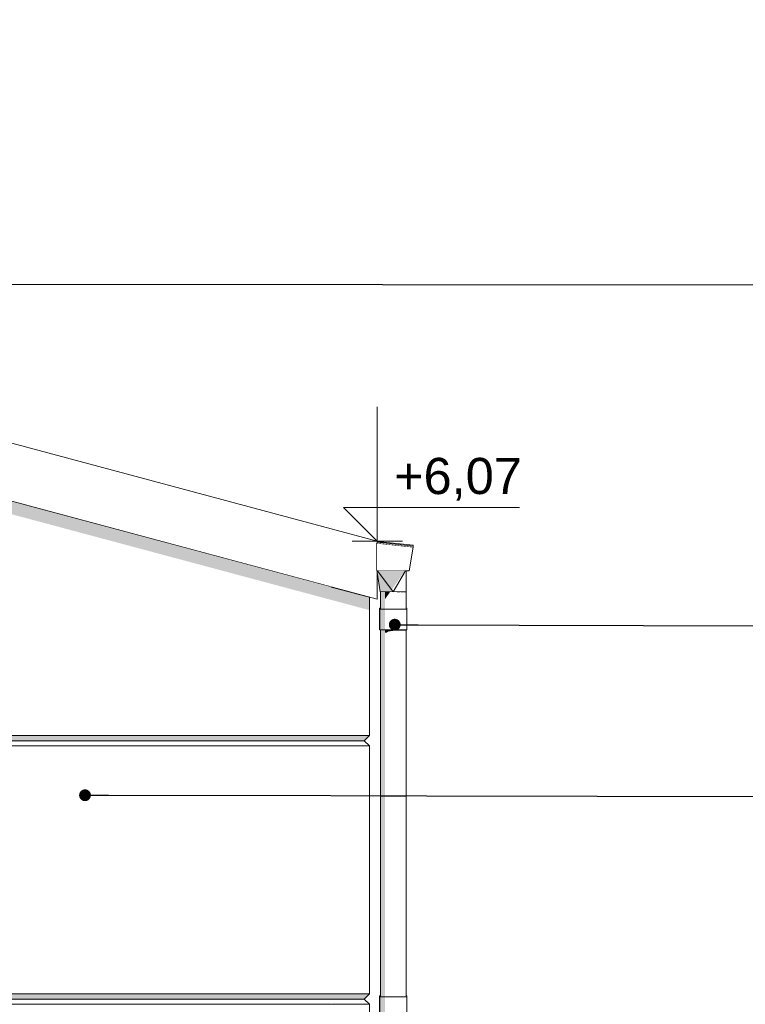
# Model space of a CAD drawing. Header units: millimetres. Extents: x -18574 to 23816, y -5698 to 8610.
# Tile 18 of 22: x -1354 to 1454, y 4280 to 8090. Entities that reach past the tile are written whole.
import ezdxf

# ---------------------------------------------------------------- set-up
doc = ezdxf.new("R2010")
doc.units = ezdxf.units.MM
doc.header["$MEASUREMENT"] = 0
doc.linetypes.add('Wipeout_Contour', pattern=[1000, 0, -1000])
for name, color, linetype, lineweight in [('A_OZN_ODNOSNIKI_Nr_pióra__85', 7, 'Continuous', 13), ('Nowe_A__DACHY_Nr_pióra__92', 7, 'Continuous', 13), ('Nowe_A__SCIANY_Nr_pióra__87', 7, 'Continuous', 13), ('Nowe_A_WN_WYPOSAZENIE_Nr_pióra__2', 7, 'Continuous', 13), ('Nowe_A_WYM_Nr_pióra__1', 7, 'Continuous', 13), ('Nowe_A_WYM_Nr_pióra__45', 7, 'Continuous', 15), ('Nowe_A_WYM_Nr_pióra__85', 7, 'Continuous', 13)]:
    doc.layers.add(name, color=color, linetype=linetype, lineweight=lineweight)
for name, color, linetype in [('Nowe_A__DACHY', 7, 'Continuous'), ('Nowe_A__SCIANY', 7, 'Continuous'), ('Nowe_A_WN_WYPOSAZENIE', 7, 'Continuous'), ('Nowe_A_WYM', 7, 'Continuous')]:
    doc.layers.add(name, color=color, linetype=linetype)
doc.styles.add('STYL_AUTOMATYCZNY_1', font='arial.ttf')
doc.dimstyles.new('STYL_AUTOMATYCZNY__1', dxfattribs={"dimtxt": 0.18, "dimasz": 91.2, "dimexe": 0.18, "dimexo": 0.0625, "dimgap": 0, "dimtad": 0, "dimtih": 1, "dimtoh": 1, "dimdec": 4, "dimzin": 0, "dimdsep": 46, "dimcen": 0.09, "dimadec": 0, "dimazin": 0, "dimtfac": 1, "dimtdec": 4, "dimtmove": 0, "dimatfit": 3, "dimldrblk": 'ARROWHEAD_11', "dimfxl": 0, "dimtolj": 1, "dimtzin": 0, "dimarcsym": 0})

# ---------------------------------------------------------------- blocks, each defined once
blk = doc.blocks.new('ElemPrzekroju_1_1')
at = {"color": 254, "linetype": 'Wipeout_Contour', "lineweight": 0, "ltscale": 22395.439404}
blk.add_wipeout([(0, 5855.6), (-150, 5895.8), (-150, 5320), (0, 5320)], dxfattribs=at).dxf.layer = 'Nowe_A__SCIANY'
at = {"layer": 'Nowe_A__SCIANY', "linetype": 'Continuous', "lineweight": 0, "true_color": 0x000000}
blk.add_hatch(color=18, dxfattribs=at).paths.add_polyline_path([(-150, 5895.8), (-150, 5845.4), (0, 5805.2), (0, 5855.6)])
at = {"color": 254, "linetype": 'Wipeout_Contour', "lineweight": 0, "ltscale": 21243.747038}
blk.add_wipeout([(0, 5320), (-150, 5320), (-130, 5300), (-20, 5300)], dxfattribs=at).dxf.layer = 'Nowe_A__SCIANY'
at = {"layer": 'Nowe_A__SCIANY', "linetype": 'Continuous', "lineweight": 0, "true_color": 0x000000}
blk.add_hatch(color=18, dxfattribs=at).paths.add_polyline_path([(0, 5320), (-150, 5320), (-130, 5300), (-20, 5300)])
at = {"layer": 'Nowe_A__SCIANY_Nr_pióra__87', "color": 7, "linetype": 'Continuous', "lineweight": 13}
for p, q in [((0, 5855.6), (0, 5320)), ((0, 5320), (-150, 5320))]:
    blk.add_line(p, q, dxfattribs=at)
at = {"color": 254, "linetype": 'Wipeout_Contour', "lineweight": 0, "ltscale": 21163.763064}
blk.add_wipeout([(-150, 5280), (0, 5280), (-20, 5300), (-130, 5300)], dxfattribs=at).dxf.layer = 'Nowe_A__SCIANY'
at = {"layer": 'Nowe_A__SCIANY_Nr_pióra__87', "color": 7, "linetype": 'Continuous', "lineweight": 13}
for p, q in [((-20, 5300), (-130, 5300)), ((0, 5320), (-20, 5300))]:
    blk.add_line(p, q, dxfattribs=at)
at = {"color": 254, "linetype": 'Wipeout_Contour', "lineweight": 0, "ltscale": 19204.737395}
blk.add_wipeout([(-150, 4320), (0, 4320), (0, 5280), (-150, 5280)], dxfattribs=at).dxf.layer = 'Nowe_A__SCIANY'
at = {"layer": 'Nowe_A__SCIANY', "linetype": 'Continuous', "lineweight": 0, "true_color": 0x000000}
blk.add_hatch(color=18, dxfattribs=at).paths.add_polyline_path([(-133.4, 5296.6), (-16.6, 5296.6), (-20, 5300), (-130, 5300)])
at = {"layer": 'Nowe_A__SCIANY_Nr_pióra__87', "color": 7, "linetype": 'Continuous', "lineweight": 13}
for p, q in [((-20, 5300), (0, 5280)), ((0, 5280), (-150, 5280))]:
    blk.add_line(p, q, dxfattribs=at)
at = {"color": 254, "linetype": 'Wipeout_Contour', "lineweight": 0, "ltscale": 17244.615856}
blk.add_wipeout([(0, 4320), (-150, 4320), (-130, 4300), (-20, 4300)], dxfattribs=at).dxf.layer = 'Nowe_A__SCIANY'
at = {"layer": 'Nowe_A__SCIANY', "linetype": 'Continuous', "lineweight": 0, "true_color": 0x000000}
blk.add_hatch(color=18, dxfattribs=at).paths.add_polyline_path([(0, 4320), (-150, 4320), (-130, 4300), (-20, 4300)])
at = {"layer": 'Nowe_A__SCIANY_Nr_pióra__87', "color": 7, "linetype": 'Continuous', "lineweight": 13}
for p, q in [((0, 5280), (0, 4320)), ((0, 4320), (-150, 4320))]:
    blk.add_line(p, q, dxfattribs=at)
at = {"color": 254, "linetype": 'Wipeout_Contour', "lineweight": 0, "ltscale": 17164.640194}
blk.add_wipeout([(-150, 4280), (0, 4280), (-20, 4300), (-130, 4300)], dxfattribs=at).dxf.layer = 'Nowe_A__SCIANY'
at = {"layer": 'Nowe_A__SCIANY_Nr_pióra__87', "color": 7, "linetype": 'Continuous', "lineweight": 13}
for p in [(0, 4320), (-130, 4300)]:
    blk.add_line(p, (-20, 4300), dxfattribs=at)
at = {"color": 254, "linetype": 'Wipeout_Contour', "lineweight": 0, "ltscale": 15206.020531}
blk.add_wipeout([(-150, 3320), (0, 3320), (0, 4280), (-150, 4280)], dxfattribs=at).dxf.layer = 'Nowe_A__SCIANY'
at = {"layer": 'Nowe_A__SCIANY', "linetype": 'Continuous', "lineweight": 0, "true_color": 0x000000}
blk.add_hatch(color=18, dxfattribs=at).paths.add_polyline_path([(-133.4, 4296.6), (-16.6, 4296.6), (-20, 4300), (-130, 4300)])
at = {"layer": 'Nowe_A__SCIANY_Nr_pióra__87', "color": 7, "linetype": 'Continuous', "lineweight": 13}
for p, q in [((0, 4280), (-150, 4280)), ((-20, 4300), (0, 4280)), ((0, 4280), (0, 3320))]:
    blk.add_line(p, q, dxfattribs=at)
blk = doc.blocks.new('ElemPrzekroju_3_1')
at = {"color": 254, "linetype": 'Wipeout_Contour', "lineweight": 0, "ltscale": 103756.695303}
blk.add_wipeout([(-13247.7, 5375.5), (-13235, 5375.5), (-13235, 5324.7), (-13247.7, 5324.7), (-13247.7, 5320), (-150, 5320), (-150, 5895.8), (-1583.7, 6280), (-13247.7, 6280)], dxfattribs=at).dxf.layer = 'Nowe_A__SCIANY'
at = {"layer": 'Nowe_A__SCIANY', "linetype": 'Continuous', "lineweight": 0, "true_color": 0x000000}
blk.add_hatch(color=18, dxfattribs=at).paths.add_polyline_path([(-1583.7, 6280), (-1772, 6280), (-150, 5845.4), (-150, 5895.8)])
at = {"color": 254, "linetype": 'Wipeout_Contour', "lineweight": 0, "ltscale": 39168.812929}
blk.add_wipeout([(-13247.7, 5300), (-130, 5300), (-150, 5320), (-13247.7, 5320)], dxfattribs=at).dxf.layer = 'Nowe_A__SCIANY'
at = {"layer": 'Nowe_A__SCIANY', "linetype": 'Continuous', "lineweight": 0, "true_color": 0x000000}
blk.add_hatch(color=18, dxfattribs=at).paths.add_polyline_path([(-13247.7, 5300), (-130, 5300), (-150, 5320), (-13247.7, 5320)])
at = {"layer": 'Nowe_A__SCIANY_Nr_pióra__87', "color": 7, "linetype": 'Continuous', "lineweight": 13}
blk.add_line((-13247.7, 5320), (-150, 5320), dxfattribs=at)
at = {"color": 254, "linetype": 'Wipeout_Contour', "lineweight": 0, "ltscale": 39113.974578}
blk.add_wipeout([(-130, 5300), (-13247.7, 5300), (-13247.7, 5280), (-150, 5280)], dxfattribs=at).dxf.layer = 'Nowe_A__SCIANY'
at = {"layer": 'Nowe_A__SCIANY_Nr_pióra__87', "color": 7, "linetype": 'Continuous', "lineweight": 13}
blk.add_line((-13247.7, 5300), (-130, 5300), dxfattribs=at)
at = {"color": 254, "linetype": 'Wipeout_Contour', "lineweight": 0, "ltscale": 65645.543811}
blk.add_wipeout([(-13247.7, 4322.8), (-13235, 4322.8), (-13235, 4320), (-150, 4320), (-150, 5280), (-13247.7, 5280)], dxfattribs=at).dxf.layer = 'Nowe_A__SCIANY'
at = {"layer": 'Nowe_A__SCIANY', "linetype": 'Continuous', "lineweight": 0, "true_color": 0x000000}
blk.add_hatch(color=18, dxfattribs=at).paths.add_polyline_path([(-13247.7, 5300), (-13247.7, 5296.6), (-133.4, 5296.6), (-130, 5300)])
at = {"layer": 'Nowe_A__SCIANY_Nr_pióra__87', "color": 7, "linetype": 'Continuous', "lineweight": 13}
blk.add_line((-13247.7, 5280), (-150, 5280), dxfattribs=at)
at = {"color": 254, "linetype": 'Wipeout_Contour', "lineweight": 0, "ltscale": 36463.394295}
blk.add_wipeout([(-13235, 4320), (-13235, 4300), (-130, 4300), (-150, 4320)], dxfattribs=at).dxf.layer = 'Nowe_A__SCIANY'
at = {"layer": 'Nowe_A__SCIANY', "linetype": 'Continuous', "lineweight": 0, "true_color": 0x000000}
blk.add_hatch(color=18, dxfattribs=at).paths.add_polyline_path([(-13235, 4320), (-13235, 4300), (-130, 4300), (-150, 4320)])
at = {"layer": 'Nowe_A__SCIANY_Nr_pióra__87', "color": 7, "linetype": 'Continuous', "lineweight": 13}
blk.add_line((-13235, 4320), (-150, 4320), dxfattribs=at)
at = {"color": 254, "linetype": 'Wipeout_Contour', "lineweight": 0, "ltscale": 36411.063385}
blk.add_wipeout([(-13235, 4280), (-150, 4280), (-130, 4300), (-13235, 4300)], dxfattribs=at).dxf.layer = 'Nowe_A__SCIANY'
at = {"layer": 'Nowe_A__SCIANY', "linetype": 'Continuous', "lineweight": 0, "true_color": 0x000000}
blk.add_hatch(color=18, dxfattribs=at).paths.add_polyline_path([(-13235, 4296.6), (-133.4, 4296.6), (-130, 4300), (-13235, 4300)])
at = {"layer": 'Nowe_A__SCIANY_Nr_pióra__87', "color": 7, "linetype": 'Continuous', "lineweight": 13}
for p, q in [((-13235, 4300), (-130, 4300)), ((-13235, 4280), (-150, 4280))]:
    blk.add_line(p, q, dxfattribs=at)
blk = doc.blocks.new('ElemPrzekroju_11_1')
at = {"color": 254, "linetype": 'Wipeout_Contour', "lineweight": 0, "ltscale": 24252.149459}
blk.add_wipeout([(30, 6071.1), (30, 6067.6), (168.9, 6052.6), (169.5, 6056)], dxfattribs=at).dxf.layer = 'Nowe_A_WN_WYPOSAZENIE'
at = {"layer": 'Nowe_A_WN_WYPOSAZENIE_Nr_pióra__2', "color": 7, "linetype": 'Continuous', "lineweight": 13}
for p, q in [((30, 6071.1), (169.5, 6056)), ((169.5, 6056), (168.9, 6052.6))]:
    blk.add_line(p, q, dxfattribs=at)
blk = doc.blocks.new('ElemPrzekroju_12_1')
at = {"color": 254, "linetype": 'Wipeout_Contour', "lineweight": 0, "ltscale": 24034.561504}
blk.add_wipeout([(27, 6064.9), (27, 5957.9), (153.3, 5957.9), (169.5, 6049.5)], dxfattribs=at).dxf.layer = 'Nowe_A_WN_WYPOSAZENIE'
at = {"layer": 'Nowe_A_WN_WYPOSAZENIE_Nr_pióra__2', "color": 7, "linetype": 'Continuous', "lineweight": 13}
for p, q in [((27, 6064.9), (169.5, 6049.5)), ((27, 5957.9), (27, 6064.9)), ((169.5, 6049.5), (153.3, 5957.9)), ((153.3, 5957.9), (27, 5957.9))]:
    blk.add_line(p, q, dxfattribs=at)
blk = doc.blocks.new('ElemPrzekroju_13_1')
at = {"color": 254, "linetype": 'Wipeout_Contour', "lineweight": 0, "ltscale": 23669.003342}
blk.add_wipeout([(30.2, 5957.9), (76, 5875.9), (91.5, 5875.9), (30.7, 5957.9)], dxfattribs=at).dxf.layer = 'Nowe_A_WN_WYPOSAZENIE'
at = {"color": 254, "linetype": 'Wipeout_Contour', "lineweight": 0, "ltscale": 23656.023469}
blk.add_wipeout([(30, 5952.7), (30, 5951.1), (41.5, 5875.9), (43.9, 5875.9)], dxfattribs=at).dxf.layer = 'Nowe_A_WN_WYPOSAZENIE'
at = {"color": 254, "linetype": 'Wipeout_Contour', "lineweight": 0, "ltscale": 23672.61002}
blk.add_wipeout([(91.5, 5875.9), (107, 5875.9), (140.3, 5957.9), (139.7, 5957.9)], dxfattribs=at).dxf.layer = 'Nowe_A_WN_WYPOSAZENIE'
at = {"layer": 'Nowe_A_WN_WYPOSAZENIE', "linetype": 'Continuous', "lineweight": 0, "true_color": 0x000000}
blk.add_hatch(color=18, dxfattribs=at).paths.add_polyline_path([(30, 5952.7), (30, 5951.1), (41.5, 5875.9), (43.9, 5875.9)])
at = {"color": 254, "linetype": 'Wipeout_Contour', "lineweight": 0, "ltscale": 23673.163132}
blk.add_wipeout([(140.3, 5957.9), (107, 5875.9), (120.9, 5875.9), (140.8, 5957.9)], dxfattribs=at).dxf.layer = 'Nowe_A_WN_WYPOSAZENIE'
at = {"color": 254, "linetype": 'Wipeout_Contour', "lineweight": 0, "ltscale": 23660.240355}
blk.add_wipeout([(51, 5875.9), (30, 5955.3), (30, 5952.7), (43.9, 5875.9)], dxfattribs=at).dxf.layer = 'Nowe_A_WN_WYPOSAZENIE'
at = {"color": 254, "linetype": 'Wipeout_Contour', "lineweight": 0, "ltscale": 23673.688717}
blk.add_wipeout([(140.8, 5957.9), (120.9, 5875.9), (132, 5875.9), (141.2, 5957.9)], dxfattribs=at).dxf.layer = 'Nowe_A_WN_WYPOSAZENIE'
at = {"layer": 'Nowe_A_WN_WYPOSAZENIE', "linetype": 'Continuous', "lineweight": 0, "true_color": 0x000000}
blk.add_hatch(color=18, dxfattribs=at).paths.add_polyline_path([(51, 5875.9), (30, 5955.3), (30, 5952.7), (43.9, 5875.9)])
at = {"color": 254, "linetype": 'Wipeout_Contour', "lineweight": 0, "ltscale": 23674.100466}
blk.add_wipeout([(141.2, 5957.9), (132, 5875.9), (139.1, 5875.9), (141.4, 5957.9)], dxfattribs=at).dxf.layer = 'Nowe_A_WN_WYPOSAZENIE'
at = {"color": 254, "linetype": 'Wipeout_Contour', "lineweight": 0, "ltscale": 23664.874594}
blk.add_wipeout([(62.1, 5875.9), (30, 5957.1), (30, 5955.3), (51, 5875.9)], dxfattribs=at).dxf.layer = 'Nowe_A_WN_WYPOSAZENIE'
at = {"color": 254, "linetype": 'Wipeout_Contour', "lineweight": 0, "ltscale": 23674.324431}
blk.add_wipeout([(139.1, 5875.9), (141.5, 5875.9), (141.5, 5957.9), (141.4, 5957.9)], dxfattribs=at).dxf.layer = 'Nowe_A_WN_WYPOSAZENIE'
at = {"layer": 'Nowe_A_WN_WYPOSAZENIE', "linetype": 'Continuous', "lineweight": 0, "true_color": 0x000000}
blk.add_hatch(color=18, dxfattribs=at).paths.add_polyline_path([(62.1, 5875.9), (30, 5957.1), (30, 5955.3), (51, 5875.9)])
at = {"color": 254, "linetype": 'Wipeout_Contour', "lineweight": 0, "ltscale": 29626.301139}
blk.add_wipeout([(30, 5957.9), (30, 5957.1), (62.1, 5875.9), (76, 5875.9), (30.2, 5957.9)], dxfattribs=at).dxf.layer = 'Nowe_A_WN_WYPOSAZENIE'
at = {"layer": 'Nowe_A_WN_WYPOSAZENIE', "linetype": 'Continuous', "lineweight": 0, "true_color": 0x000000}
blk.add_hatch(color=18, dxfattribs=at).paths.add_polyline_path([(30, 5957.9), (30, 5957.1), (62.1, 5875.9), (76, 5875.9), (30.2, 5957.9)])
at = {"color": 254, "linetype": 'Wipeout_Contour', "lineweight": 0, "ltscale": 17794.664005}
blk.add_wipeout([(139.7, 5957.9), (30.7, 5957.9), (91.5, 5875.9)], dxfattribs=at).dxf.layer = 'Nowe_A_WN_WYPOSAZENIE'
at = {"layer": 'Nowe_A_WN_WYPOSAZENIE', "linetype": 'Continuous', "lineweight": 0, "true_color": 0x000000}
for points in [[(30.7, 5957.9), (30.2, 5957.9), (76, 5875.9), (79.9, 5875.9), (85.6, 5883.9)], [(30.7, 5957.9), (85.6, 5883.9), (137.9, 5957.9)]]:
    blk.add_hatch(color=18, dxfattribs=at).paths.add_polyline_path(points)
at = {"layer": 'Nowe_A_WN_WYPOSAZENIE_Nr_pióra__2', "color": 7, "linetype": 'Continuous', "lineweight": 13}
for p, q in [((41.5, 5875.9), (30, 5951.1)), ((91.5, 5875.9), (30.7, 5957.9)), ((91.5, 5875.9), (139.7, 5957.9)), ((141.5, 5875.9), (141.5, 5957.9)), ((42.8, 5875.9), (41.5, 5875.9)), ((43.9, 5875.9), (42.9, 5875.9)), ((51, 5875.9), (43.9, 5875.9)), ((62.1, 5875.9), (51, 5875.9)), ((76, 5875.9), (62.1, 5875.9)), ((91.5, 5875.9), (76, 5875.9)), ((107, 5875.9), (91.5, 5875.9)), ((107.5, 5875.9), (107, 5875.9)), ((120.9, 5875.9), (117.4, 5875.9)), ((121.4, 5875.9), (120.9, 5875.9)), ((132, 5875.9), (130.3, 5875.9)), ((132.4, 5875.9), (132, 5875.9)), ((139.1, 5875.9), (138.3, 5875.9)), ((139.2, 5875.9), (139.1, 5875.9)), ((141.5, 5875.9), (141.3, 5875.9))]:
    blk.add_line(p, q, dxfattribs=at)
blk = doc.blocks.new('ElemPrzekroju_14_1')
at = {"color": 254, "linetype": 'Wipeout_Contour', "lineweight": 0, "ltscale": 24239.116988}
blk.add_wipeout([(30, 6067.6), (30, 6064.6), (169, 6049.6), (169.5, 6052.5)], dxfattribs=at).dxf.layer = 'Nowe_A_WN_WYPOSAZENIE'
at = {"layer": 'Nowe_A_WN_WYPOSAZENIE_Nr_pióra__2', "color": 7, "linetype": 'Continuous', "lineweight": 13}
for p, q in [((30, 6067.6), (169.5, 6052.5)), ((169.5, 6052.5), (169, 6049.6))]:
    blk.add_line(p, q, dxfattribs=at)
blk = doc.blocks.new('ElemPrzekroju_15_1')
at = {"color": 254, "linetype": 'Wipeout_Contour', "lineweight": 0, "ltscale": 23372.443431}
blk.add_wipeout([(92.1, 5875.9), (75, 5875.9), (75, 5809.1), (92.1, 5809.1)], dxfattribs=at).dxf.layer = 'Nowe_A_WN_WYPOSAZENIE'
at = {"color": 254, "linetype": 'Wipeout_Contour', "lineweight": 0, "ltscale": 23376.583852}
blk.add_wipeout([(135.4, 5809.1), (141.3, 5809.1), (141.3, 5875.9), (135.4, 5875.9)], dxfattribs=at).dxf.layer = 'Nowe_A_WN_WYPOSAZENIE'
at = {"color": 254, "linetype": 'Wipeout_Contour', "lineweight": 0, "ltscale": 20079.282154}
blk.add_wipeout([(75, 4309.1), (92.1, 4309.1), (92.1, 5729.1), (75, 5729.1)], dxfattribs=at).dxf.layer = 'Nowe_A_WN_WYPOSAZENIE'
at = {"color": 254, "linetype": 'Wipeout_Contour', "lineweight": 0, "ltscale": 20084.196598}
blk.add_wipeout([(135.4, 4309.1), (141.3, 4309.1), (141.3, 5729.1), (135.4, 5729.1)], dxfattribs=at).dxf.layer = 'Nowe_A_WN_WYPOSAZENIE'
at = {"color": 254, "linetype": 'Wipeout_Contour', "lineweight": 0, "ltscale": 23371.607475}
blk.add_wipeout([(75, 5875.9), (59.9, 5875.9), (59.9, 5809.1), (75, 5809.1)], dxfattribs=at).dxf.layer = 'Nowe_A_WN_WYPOSAZENIE'
at = {"color": 254, "linetype": 'Wipeout_Contour', "lineweight": 0, "ltscale": 23375.806905}
blk.add_wipeout([(135.4, 5875.9), (124.2, 5875.9), (124.2, 5809.1), (135.4, 5809.1)], dxfattribs=at).dxf.layer = 'Nowe_A_WN_WYPOSAZENIE'
at = {"color": 254, "linetype": 'Wipeout_Contour', "lineweight": 0, "ltscale": 20078.290144}
blk.add_wipeout([(75, 5729.1), (59.9, 5729.1), (59.9, 4309.1), (75, 4309.1)], dxfattribs=at).dxf.layer = 'Nowe_A_WN_WYPOSAZENIE'
at = {"color": 254, "linetype": 'Wipeout_Contour', "lineweight": 0, "ltscale": 20083.274244}
blk.add_wipeout([(124.2, 4309.1), (135.4, 4309.1), (135.4, 5729.1), (124.2, 5729.1)], dxfattribs=at).dxf.layer = 'Nowe_A_WN_WYPOSAZENIE'
at = {"color": 254, "linetype": 'Wipeout_Contour', "lineweight": 0, "ltscale": 23371.052717}
blk.add_wipeout([(59.9, 5875.9), (48.8, 5875.9), (48.8, 5809.1), (59.9, 5809.1)], dxfattribs=at).dxf.layer = 'Nowe_A_WN_WYPOSAZENIE'
at = {"color": 254, "linetype": 'Wipeout_Contour', "lineweight": 0, "ltscale": 23374.710418}
blk.add_wipeout([(109.2, 5809.1), (124.2, 5809.1), (124.2, 5875.9), (109.2, 5875.9)], dxfattribs=at).dxf.layer = 'Nowe_A_WN_WYPOSAZENIE'
at = {"color": 254, "linetype": 'Wipeout_Contour', "lineweight": 0, "ltscale": 23083.625339}
blk.add_wipeout([(143.4, 5809.1), (143.4, 5729.1), (144.9, 5729.1), (144.9, 5809.1)], dxfattribs=at).dxf.layer = 'Nowe_A_WN_WYPOSAZENIE'
at = {"color": 254, "linetype": 'Wipeout_Contour', "lineweight": 0, "ltscale": 20077.631956}
blk.add_wipeout([(59.9, 5729.1), (48.8, 5729.1), (48.8, 4309.1), (59.9, 4309.1)], dxfattribs=at).dxf.layer = 'Nowe_A_WN_WYPOSAZENIE'
at = {"color": 254, "linetype": 'Wipeout_Contour', "lineweight": 0, "ltscale": 20081.972856}
blk.add_wipeout([(109.2, 4309.1), (124.2, 4309.1), (124.2, 5729.1), (109.2, 5729.1)], dxfattribs=at).dxf.layer = 'Nowe_A_WN_WYPOSAZENIE'
at = {"color": 254, "linetype": 'Wipeout_Contour', "lineweight": 0, "ltscale": 17086.155409}
blk.add_wipeout([(143.4, 4309.1), (143.4, 4229.1), (144.9, 4229.1), (144.9, 4309.1)], dxfattribs=at).dxf.layer = 'Nowe_A_WN_WYPOSAZENIE'
at = {"layer": 'Nowe_A_WN_WYPOSAZENIE', "linetype": 'Continuous', "lineweight": 0, "true_color": 0x000000}
for points in [[(59.9, 5875.9), (48.8, 5875.9), (48.8, 5809.1), (59.9, 5809.1)], [(132.4, 5875.9), (130.3, 5875.9), (131.8, 5875.7)], [(138.3, 5875.9), (138.9, 5875.7), (139.2, 5875.9)], [(59.9, 5729.1), (48.8, 5729.1), (48.8, 4309.1), (59.9, 4309.1)]]:
    blk.add_hatch(color=18, dxfattribs=at).paths.add_polyline_path(points)
at = {"layer": 'Nowe_A_WN_WYPOSAZENIE_Nr_pióra__2', "color": 7, "linetype": 'Continuous', "lineweight": 13}
for p, q in [((135.4, 5875.9), (132.4, 5875.9)), ((138.3, 5875.9), (135.4, 5875.9)), ((141.3, 5875.9), (139.2, 5875.9))]:
    blk.add_line(p, q, dxfattribs=at)
at = {"color": 254, "linetype": 'Wipeout_Contour', "lineweight": 0, "ltscale": 23373.521139}
blk.add_wipeout([(92.1, 5875.9), (92.1, 5809.1), (109.2, 5809.1), (109.2, 5875.9)], dxfattribs=at).dxf.layer = 'Nowe_A_WN_WYPOSAZENIE'
at = {"color": 254, "linetype": 'Wipeout_Contour', "lineweight": 0, "ltscale": 23083.213435}
blk.add_wipeout([(143.4, 5729.1), (143.4, 5809.1), (136.4, 5809.1), (136.4, 5729.1)], dxfattribs=at).dxf.layer = 'Nowe_A_WN_WYPOSAZENIE'
at = {"color": 254, "linetype": 'Wipeout_Contour', "lineweight": 0, "ltscale": 20080.561211}
blk.add_wipeout([(109.2, 5729.1), (92.1, 5729.1), (92.1, 4309.1), (109.2, 4309.1)], dxfattribs=at).dxf.layer = 'Nowe_A_WN_WYPOSAZENIE'
at = {"color": 254, "linetype": 'Wipeout_Contour', "lineweight": 0, "ltscale": 17085.598886}
blk.add_wipeout([(143.4, 4229.1), (143.4, 4309.1), (136.4, 4309.1), (136.4, 4229.1)], dxfattribs=at).dxf.layer = 'Nowe_A_WN_WYPOSAZENIE'
at = {"layer": 'Nowe_A_WN_WYPOSAZENIE', "linetype": 'Continuous', "lineweight": 0, "true_color": 0x000000}
for points in [[(91.8, 5875.9), (75, 5875.9), (75, 5868.9), (79.5, 5875.4), (91.4, 5875.7)], [(97, 5875.9), (106.8, 5875.7), (107.5, 5875.9)], [(121.4, 5875.9), (117.4, 5875.9), (120.7, 5875.7)]]:
    blk.add_hatch(color=18, dxfattribs=at).paths.add_polyline_path(points)
at = {"layer": 'Nowe_A_WN_WYPOSAZENIE_Nr_pióra__2', "color": 7, "linetype": 'Continuous', "lineweight": 13}
for p, q in [((109.2, 5875.9), (107.5, 5875.9)), ((117.4, 5875.9), (109.2, 5875.9)), ((124.2, 5875.9), (121.4, 5875.9)), ((130.3, 5875.9), (124.2, 5875.9))]:
    blk.add_line(p, q, dxfattribs=at)
at = {"color": 254, "linetype": 'Wipeout_Contour', "lineweight": 0, "ltscale": 23370.752019}
blk.add_wipeout([(48.8, 5875.9), (42.8, 5875.9), (42.8, 5809.1), (48.8, 5809.1)], dxfattribs=at).dxf.layer = 'Nowe_A_WN_WYPOSAZENIE'
at = {"color": 254, "linetype": 'Wipeout_Contour', "lineweight": 0, "ltscale": 23078.861702}
blk.add_wipeout([(92.1, 5729.1), (92.1, 5809.1), (74.9, 5809.1), (74.9, 5729.1)], dxfattribs=at).dxf.layer = 'Nowe_A_WN_WYPOSAZENIE'
at = {"color": 254, "linetype": 'Wipeout_Contour', "lineweight": 0, "ltscale": 23082.338962}
blk.add_wipeout([(136.4, 5729.1), (136.4, 5809.1), (124.6, 5809.1), (124.6, 5729.1)], dxfattribs=at).dxf.layer = 'Nowe_A_WN_WYPOSAZENIE'
at = {"color": 254, "linetype": 'Wipeout_Contour', "lineweight": 0, "ltscale": 20077.275273}
blk.add_wipeout([(48.8, 5729.1), (42.8, 5729.1), (42.8, 4309.1), (48.8, 4309.1)], dxfattribs=at).dxf.layer = 'Nowe_A_WN_WYPOSAZENIE'
at = {"color": 254, "linetype": 'Wipeout_Contour', "lineweight": 0, "ltscale": 17079.718912}
blk.add_wipeout([(92.1, 4229.1), (92.1, 4309.1), (74.9, 4309.1), (74.9, 4229.1)], dxfattribs=at).dxf.layer = 'Nowe_A_WN_WYPOSAZENIE'
at = {"color": 254, "linetype": 'Wipeout_Contour', "lineweight": 0, "ltscale": 17084.417376}
blk.add_wipeout([(136.4, 4229.1), (136.4, 4309.1), (124.6, 4309.1), (124.6, 4229.1)], dxfattribs=at).dxf.layer = 'Nowe_A_WN_WYPOSAZENIE'
at = {"layer": 'Nowe_A_WN_WYPOSAZENIE', "linetype": 'Continuous', "lineweight": 0, "true_color": 0x000000}
for points in [[(48.8, 5875.9), (42.8, 5875.9), (42.8, 5809.1), (48.8, 5809.1)], [(75, 5875.9), (59.9, 5875.9), (59.9, 5847.7), (75, 5868.9)], [(48.8, 5729.1), (42.8, 5729.1), (42.8, 4309.1), (48.8, 4309.1)]]:
    blk.add_hatch(color=18, dxfattribs=at).paths.add_polyline_path(points)
at = {"layer": 'Nowe_A_WN_WYPOSAZENIE_Nr_pióra__2', "color": 7, "linetype": 'Continuous', "lineweight": 13}
for p, q in [((144.9, 5729.1), (144.9, 5809.1)), ((144.9, 4229.1), (144.9, 4309.1))]:
    blk.add_line(p, q, dxfattribs=at)
at = {"color": 254, "linetype": 'Wipeout_Contour', "lineweight": 0, "ltscale": 23081.182446}
blk.add_wipeout([(109.3, 5809.1), (109.3, 5729.1), (124.6, 5729.1), (124.6, 5809.1)], dxfattribs=at).dxf.layer = 'Nowe_A_WN_WYPOSAZENIE'
at = {"color": 254, "linetype": 'Wipeout_Contour', "lineweight": 0, "ltscale": 17082.854752}
blk.add_wipeout([(109.3, 4229.1), (124.6, 4229.1), (124.6, 4309.1), (109.3, 4309.1)], dxfattribs=at).dxf.layer = 'Nowe_A_WN_WYPOSAZENIE'
at = {"layer": 'Nowe_A_WN_WYPOSAZENIE', "linetype": 'Continuous', "lineweight": 0, "true_color": 0x000000}
blk.add_hatch(color=18, dxfattribs=at).paths.add_polyline_path([(135.4, 5729.1), (135.4, 5726.3), (140.7, 5725.3), (141.3, 5725.8), (141.3, 5729.1)])
at = {"layer": 'Nowe_A_WN_WYPOSAZENIE_Nr_pióra__2', "color": 7, "linetype": 'Continuous', "lineweight": 13}
for p, q in [((141.3, 5809.1), (141.3, 5875.9)), ((143.4, 5809.1), (136.4, 5809.1)), ((144.9, 5809.1), (143.4, 5809.1)), ((143.4, 5729.1), (136.4, 5729.1)), ((141.3, 4309.1), (141.3, 5729.1)), ((144.9, 5729.1), (143.4, 5729.1)), ((143.4, 4309.1), (136.4, 4309.1)), ((144.9, 4309.1), (143.4, 4309.1))]:
    blk.add_line(p, q, dxfattribs=at)
at = {"color": 254, "linetype": 'Wipeout_Contour', "lineweight": 0, "ltscale": 23078.006535}
blk.add_wipeout([(74.9, 5729.1), (74.9, 5809.1), (59.5, 5809.1), (59.5, 5729.1)], dxfattribs=at).dxf.layer = 'Nowe_A_WN_WYPOSAZENIE'
at = {"color": 254, "linetype": 'Wipeout_Contour', "lineweight": 0, "ltscale": 17078.563337}
blk.add_wipeout([(74.9, 4229.1), (74.9, 4309.1), (59.5, 4309.1), (59.5, 4229.1)], dxfattribs=at).dxf.layer = 'Nowe_A_WN_WYPOSAZENIE'
at = {"color": 254, "linetype": 'Wipeout_Contour', "lineweight": 0, "ltscale": 23077.429658}
blk.add_wipeout([(59.5, 5729.1), (59.5, 5809.1), (47.7, 5809.1), (47.7, 5729.1)], dxfattribs=at).dxf.layer = 'Nowe_A_WN_WYPOSAZENIE'
at = {"color": 254, "linetype": 'Wipeout_Contour', "lineweight": 0, "ltscale": 23079.960019}
blk.add_wipeout([(109.3, 5729.1), (109.3, 5809.1), (92.1, 5809.1), (92.1, 5729.1)], dxfattribs=at).dxf.layer = 'Nowe_A_WN_WYPOSAZENIE'
at = {"color": 254, "linetype": 'Wipeout_Contour', "lineweight": 0, "ltscale": 17077.783797}
blk.add_wipeout([(59.5, 4229.1), (59.5, 4309.1), (47.7, 4309.1), (47.7, 4229.1)], dxfattribs=at).dxf.layer = 'Nowe_A_WN_WYPOSAZENIE'
at = {"color": 254, "linetype": 'Wipeout_Contour', "lineweight": 0, "ltscale": 17081.20301}
blk.add_wipeout([(109.3, 4229.1), (109.3, 4309.1), (92.1, 4309.1), (92.1, 4229.1)], dxfattribs=at).dxf.layer = 'Nowe_A_WN_WYPOSAZENIE'
at = {"layer": 'Nowe_A_WN_WYPOSAZENIE', "linetype": 'Continuous', "lineweight": 0, "true_color": 0x000000}
for points in [[(59.5, 5729.1), (59.5, 5809.1), (47.7, 5809.1), (47.7, 5729.1)], [(92.1, 5729.1), (75, 5729.1), (75, 5723.7), (88.4, 5724), (92.1, 5725.5)], [(109.2, 5729.1), (92.1, 5729.1), (92.1, 5725.5), (106.6, 5725.3), (109.2, 5726.2)], [(124.2, 5729.1), (109.2, 5729.1), (109.2, 5726.2), (122.2, 5725.7), (124.2, 5726.4)], [(135.4, 5729.1), (124.2, 5729.1), (124.2, 5726.4), (134, 5725.7), (135.4, 5726.3)], [(59.5, 4229.1), (59.5, 4309.1), (47.7, 4309.1), (47.7, 4229.1)]]:
    blk.add_hatch(color=18, dxfattribs=at).paths.add_polyline_path(points)
at = {"layer": 'Nowe_A_WN_WYPOSAZENIE_Nr_pióra__2', "color": 7, "linetype": 'Continuous', "lineweight": 13}
for p, q in [((92.1, 5809.1), (74.9, 5809.1)), ((109.3, 5809.1), (92.1, 5809.1)), ((124.6, 5809.1), (109.3, 5809.1)), ((136.4, 5809.1), (124.6, 5809.1)), ((92.1, 5729.1), (74.9, 5729.1)), ((109.3, 5729.1), (92.1, 5729.1)), ((124.6, 5729.1), (109.3, 5729.1)), ((136.4, 5729.1), (124.6, 5729.1)), ((92.1, 4309.1), (74.9, 4309.1)), ((109.3, 4309.1), (92.1, 4309.1)), ((124.6, 4309.1), (109.3, 4309.1)), ((136.4, 4309.1), (124.6, 4309.1))]:
    blk.add_line(p, q, dxfattribs=at)
at = {"color": 254, "linetype": 'Wipeout_Contour', "lineweight": 0, "ltscale": 23077.102761}
blk.add_wipeout([(47.7, 5729.1), (47.7, 5809.1), (40.7, 5809.1), (40.7, 5729.1)], dxfattribs=at).dxf.layer = 'Nowe_A_WN_WYPOSAZENIE'
at = {"color": 254, "linetype": 'Wipeout_Contour', "lineweight": 0, "ltscale": 17077.342052}
blk.add_wipeout([(47.7, 4229.1), (47.7, 4309.1), (40.7, 4309.1), (40.7, 4229.1)], dxfattribs=at).dxf.layer = 'Nowe_A_WN_WYPOSAZENIE'
at = {"layer": 'Nowe_A_WN_WYPOSAZENIE', "linetype": 'Continuous', "lineweight": 0, "true_color": 0x000000}
for points in [[(47.7, 5729.1), (47.7, 5809.1), (40.7, 5809.1), (40.7, 5729.1)], [(75, 5729.1), (59.9, 5729.1), (59.9, 5717.6), (67.3, 5718.4), (75, 5723.7)], [(47.7, 4229.1), (47.7, 4309.1), (40.7, 4309.1), (40.7, 4229.1)]]:
    blk.add_hatch(color=18, dxfattribs=at).paths.add_polyline_path(points)
at = {"color": 254, "linetype": 'Wipeout_Contour', "lineweight": 0, "ltscale": 23076.975458}
blk.add_wipeout([(39.2, 5809.1), (39.2, 5729.1), (40.7, 5729.1), (40.7, 5809.1)], dxfattribs=at).dxf.layer = 'Nowe_A_WN_WYPOSAZENIE'
at = {"color": 254, "linetype": 'Wipeout_Contour', "lineweight": 0, "ltscale": 17077.170026}
blk.add_wipeout([(39.2, 4309.1), (39.2, 4229.1), (40.7, 4229.1), (40.7, 4309.1)], dxfattribs=at).dxf.layer = 'Nowe_A_WN_WYPOSAZENIE'
at = {"layer": 'Nowe_A_WN_WYPOSAZENIE', "linetype": 'Continuous', "lineweight": 0, "true_color": 0x000000}
for points in [[(39.2, 5809.1), (39.2, 5729.1), (40.7, 5729.1), (40.7, 5809.1)], [(39.2, 4309.1), (39.2, 4229.1), (40.7, 4229.1), (40.7, 4309.1)]]:
    blk.add_hatch(color=18, dxfattribs=at).paths.add_polyline_path(points)
at = {"layer": 'Nowe_A_WN_WYPOSAZENIE_Nr_pióra__2', "color": 7, "linetype": 'Continuous', "lineweight": 13}
for p, q in [((42.8, 5809.1), (42.8, 5875.9)), ((40.7, 5809.1), (39.2, 5809.1)), ((39.2, 5729.1), (39.2, 5809.1)), ((47.7, 5809.1), (40.7, 5809.1)), ((59.5, 5809.1), (47.7, 5809.1)), ((74.9, 5809.1), (59.5, 5809.1)), ((40.7, 5729.1), (39.2, 5729.1)), ((47.7, 5729.1), (40.7, 5729.1)), ((42.8, 4309.1), (42.8, 5729.1)), ((59.5, 5729.1), (47.7, 5729.1)), ((74.9, 5729.1), (59.5, 5729.1)), ((40.7, 4309.1), (39.2, 4309.1)), ((39.2, 4229.1), (39.2, 4309.1)), ((47.7, 4309.1), (40.7, 4309.1)), ((59.5, 4309.1), (47.7, 4309.1)), ((74.9, 4309.1), (59.5, 4309.1))]:
    blk.add_line(p, q, dxfattribs=at)
blk = doc.blocks.new('ElemPrzekroju_16_1')
at = {"color": 254, "linetype": 'Wipeout_Contour', "lineweight": 0, "ltscale": 23243.536274}
blk.add_wipeout([(40.7, 5812.4), (40.7, 5809.1), (42.8, 5809.1), (42.8, 5812.4)], dxfattribs=at).dxf.layer = 'Nowe_A_WN_WYPOSAZENIE'
at = {"color": 254, "linetype": 'Wipeout_Contour', "lineweight": 0, "ltscale": 29060.477811}
blk.add_wipeout([(143.4, 5809.1), (143.6, 5809.1), (144.9, 5809.1), (144.9, 5812.4), (143.4, 5812.4)], dxfattribs=at).dxf.layer = 'Nowe_A_WN_WYPOSAZENIE'
at = {"color": 254, "linetype": 'Wipeout_Contour', "lineweight": 0, "ltscale": 17243.745161}
blk.add_wipeout([(40.7, 4312.4), (40.7, 4309.1), (42.8, 4309.1), (42.8, 4312.4)], dxfattribs=at).dxf.layer = 'Nowe_A_WN_WYPOSAZENIE'
at = {"color": 254, "linetype": 'Wipeout_Contour', "lineweight": 0, "ltscale": 21563.586247}
blk.add_wipeout([(143.4, 4309.1), (143.6, 4309.1), (144.9, 4309.1), (144.9, 4312.4), (143.4, 4312.4)], dxfattribs=at).dxf.layer = 'Nowe_A_WN_WYPOSAZENIE'
at = {"layer": 'Nowe_A_WN_WYPOSAZENIE', "linetype": 'Continuous', "lineweight": 0, "true_color": 0x000000}
for points in [[(40.7, 5812.4), (40.7, 5809.1), (42.8, 5809.1), (42.8, 5812.4)], [(40.7, 4312.4), (40.7, 4309.1), (42.8, 4309.1), (42.8, 4312.4)]]:
    blk.add_hatch(color=18, dxfattribs=at).paths.add_polyline_path(points)
at = {"color": 254, "linetype": 'Wipeout_Contour', "lineweight": 0, "ltscale": 23249.911791}
blk.add_wipeout([(141.3, 5812.4), (141.3, 5809.1), (143.4, 5809.1), (143.4, 5812.4)], dxfattribs=at).dxf.layer = 'Nowe_A_WN_WYPOSAZENIE'
at = {"color": 254, "linetype": 'Wipeout_Contour', "lineweight": 0, "ltscale": 17252.337924}
blk.add_wipeout([(141.3, 4312.4), (141.3, 4309.1), (143.4, 4309.1), (143.4, 4312.4)], dxfattribs=at).dxf.layer = 'Nowe_A_WN_WYPOSAZENIE'
at = {"layer": 'Nowe_A_WN_WYPOSAZENIE_Nr_pióra__2', "color": 7, "linetype": 'Continuous', "lineweight": 13}
for p, q in [((143.4, 5812.4), (141.3, 5812.4)), ((144.9, 5812.4), (143.4, 5812.4)), ((144.9, 5809.1), (144.9, 5812.4)), ((143.4, 4312.4), (141.3, 4312.4)), ((144.9, 4312.4), (143.4, 4312.4)), ((144.9, 4309.1), (144.9, 4312.4))]:
    blk.add_line(p, q, dxfattribs=at)
at = {"color": 254, "linetype": 'Wipeout_Contour', "lineweight": 0, "ltscale": 29052.229725}
blk.add_wipeout([(39.2, 5809.1), (40.5, 5809.1), (40.7, 5809.1), (40.7, 5812.4), (39.2, 5812.4)], dxfattribs=at).dxf.layer = 'Nowe_A_WN_WYPOSAZENIE'
at = {"color": 254, "linetype": 'Wipeout_Contour', "lineweight": 0, "ltscale": 21552.469313}
blk.add_wipeout([(39.2, 4309.1), (40.5, 4309.1), (40.7, 4309.1), (40.7, 4312.4), (39.2, 4312.4)], dxfattribs=at).dxf.layer = 'Nowe_A_WN_WYPOSAZENIE'
at = {"layer": 'Nowe_A_WN_WYPOSAZENIE', "linetype": 'Continuous', "lineweight": 0, "true_color": 0x000000}
for points in [[(39.2, 5809.1), (40.5, 5809.1), (40.7, 5809.1), (40.7, 5812.4), (39.2, 5812.4)], [(39.2, 4309.1), (40.5, 4309.1), (40.7, 4309.1), (40.7, 4312.4), (39.2, 4312.4)]]:
    blk.add_hatch(color=18, dxfattribs=at).paths.add_polyline_path(points)
at = {"layer": 'Nowe_A_WN_WYPOSAZENIE_Nr_pióra__2', "color": 7, "linetype": 'Continuous', "lineweight": 13}
for p, q in [((40.7, 5812.4), (39.2, 5812.4)), ((39.2, 5809.1), (39.2, 5812.4)), ((42.8, 5812.4), (40.7, 5812.4)), ((40.7, 4312.4), (39.2, 4312.4)), ((39.2, 4309.1), (39.2, 4312.4)), ((42.8, 4312.4), (40.7, 4312.4))]:
    blk.add_line(p, q, dxfattribs=at)
blk = doc.blocks.new('ElemPrzekroju_21_1')
at = {"color": 254, "linetype": 'Wipeout_Contour', "lineweight": 0, "ltscale": 45730.021511}
blk.add_wipeout([(-7500, 8079.6), (-7500, 7872.5), (30, 5854.9), (30, 5957.9), (27, 5957.9), (27, 6062.7)], dxfattribs=at).dxf.layer = 'Nowe_A__DACHY'
at = {"color": 254, "linetype": 'Wipeout_Contour', "lineweight": 0, "ltscale": 46319.406103}
blk.add_wipeout([(-7500, 8079.6), (27, 6062.7), (27, 6064.9), (30, 6064.6), (30, 6072.3), (-7500, 8089.9)], dxfattribs=at).dxf.layer = 'Nowe_A__DACHY'
at = {"color": 254, "linetype": 'Wipeout_Contour', "lineweight": 0, "ltscale": 33443.769748}
blk.add_wipeout([(-7500, 7865.3), (30, 5847.6), (30, 5854.9), (-7500, 7872.5)], dxfattribs=at).dxf.layer = 'Nowe_A__DACHY'
at = {"layer": 'Nowe_A__DACHY', "linetype": 'Continuous', "lineweight": 0, "true_color": 0x000000}
for points in [[(25.5, 6062.8), (25.5, 5955.8), (30, 5955.8), (30, 5957.9), (27, 5957.9), (27, 6062.7), (25.7, 6063.1)], [(27, 6064.9), (25.7, 6063.1), (27, 6062.7)]]:
    blk.add_hatch(color=18, dxfattribs=at).paths.add_polyline_path(points)
at = {"layer": 'Nowe_A__DACHY_Nr_pióra__92', "color": 7, "linetype": 'Continuous', "lineweight": 13}
for p, q in [((-7500, 8089.9), (30, 6072.3)), ((30, 5847.6), (-7500, 7865.3)), ((30, 6064.6), (30, 6072.3)), ((30, 5854.9), (30, 5957.9)), ((30, 5847.6), (30, 5854.9))]:
    blk.add_line(p, q, dxfattribs=at)
blk = doc.blocks.new('Wymiary_5_1', base_point=(30, 6072.3))
at = {"layer": 'Nowe_A_WYM_Nr_pióra__45', "color": 7, "linetype": 'Continuous', "lineweight": 15}
for p, q in [((30, 6072.3), (30, 6592.3)), ((30, 6072.3), (-100, 6202.3)), ((-100, 6202.3), (30, 6202.3)), ((30, 6202.3), (580.8, 6202.3))]:
    blk.add_line(p, q, dxfattribs=at)
at = {"layer": 'Nowe_A_WYM_Nr_pióra__85', "color": 7, "linetype": 'Continuous', "lineweight": 13}
for q in [(-67.5, 6072.3), (127.5, 6072.3)]:
    blk.add_line((30, 6072.3), q, dxfattribs=at)
at = {"layer": 'Nowe_A_WYM_Nr_pióra__1', "color": 7, "lineweight": 13, "insert": (95, 6228.3), "char_height": 140, "attachment_point": 7, "style": 'STYL_AUTOMATYCZNY_1'}
blk.add_mtext('\\A1;{\\pql;\\fArial|b0|i0|c238|p0;\\W1.000000;+6,07}', dxfattribs=at)
blk = doc.blocks.new('ARROWHEAD_11')
at = {"color": 0, "linetype": 'Continuous', "lineweight": 0}
blk.add_line((0, 0), (-1, 0), dxfattribs=at)
at = {"color": 0, "linetype": 'Continuous', "lineweight": 0, "const_width": 0.25, "flags": 128}
blk.add_lwpolyline([(-0.125, 0, 1), (0.125, 0, 1)], format="xyb", close=True, dxfattribs=at)

msp = doc.modelspace()

# ---------------------------------------------------------------- block references
at = {"layer": 'Nowe_A__SCIANY', "lineweight": 0}
msp.add_blockref('ElemPrzekroju_1_1', (0, 0), dxfattribs=at)
at = {"layer": 'Nowe_A_WN_WYPOSAZENIE', "lineweight": 0}
msp.add_blockref('ElemPrzekroju_11_1', (0, 0), dxfattribs=at)

# ---------------------------------------------------------------- next in the draw order: block references
at = {"layer": 'Nowe_A__SCIANY', "lineweight": 0}
msp.add_blockref('ElemPrzekroju_3_1', (0, 0), dxfattribs=at)
at = {"layer": 'Nowe_A_WN_WYPOSAZENIE', "lineweight": 0}
msp.add_blockref('ElemPrzekroju_12_1', (0, 0), dxfattribs=at)

# ---------------------------------------------------------------- next in the draw order: block references
for name in ['ElemPrzekroju_14_1', 'ElemPrzekroju_13_1']:
    msp.add_blockref(name, (0, 0), dxfattribs=at)

# ---------------------------------------------------------------- next in the draw order: block references
msp.add_blockref('ElemPrzekroju_15_1', (0, 0), dxfattribs=at)

# ---------------------------------------------------------------- next in the draw order: block references
at = {"layer": 'Nowe_A__DACHY', "lineweight": 0}
msp.add_blockref('ElemPrzekroju_21_1', (0, 0), dxfattribs=at)
at = {"layer": 'Nowe_A_WN_WYPOSAZENIE', "lineweight": 0}
msp.add_blockref('ElemPrzekroju_16_1', (0, 0), dxfattribs=at)

# ---------------------------------------------------------------- next in the draw order: block references
at = {"layer": 'Nowe_A_WYM', "color": 7, "linetype": 'Continuous', "lineweight": 13}
msp.add_blockref('Wymiary_5_1', (30, 6072.3), dxfattribs=at)

# ---------------------------------------------------------------- next in the draw order: leaders
at = {"layer": 'A_OZN_ODNOSNIKI_Nr_pióra__85', "color": 7, "linetype": 'Continuous', "lineweight": 13, "annotation_type": 0, "has_hookline": 1, "hookline_direction": 0}
for points, text_width in [([(-5619.2, 7068.9), (2626.9, 7063.3)], 35.7), ([(97.8, 5748.9), (2626.9, 5742)], 100), ([(-1100.9, 5088.9), (2626.9, 5083)], 107.1)]:
    msp.add_leader(points, dimstyle='STYL_AUTOMATYCZNY__1', dxfattribs=dict(at, text_width=text_width))

doc.saveas('drawing.dxf')
